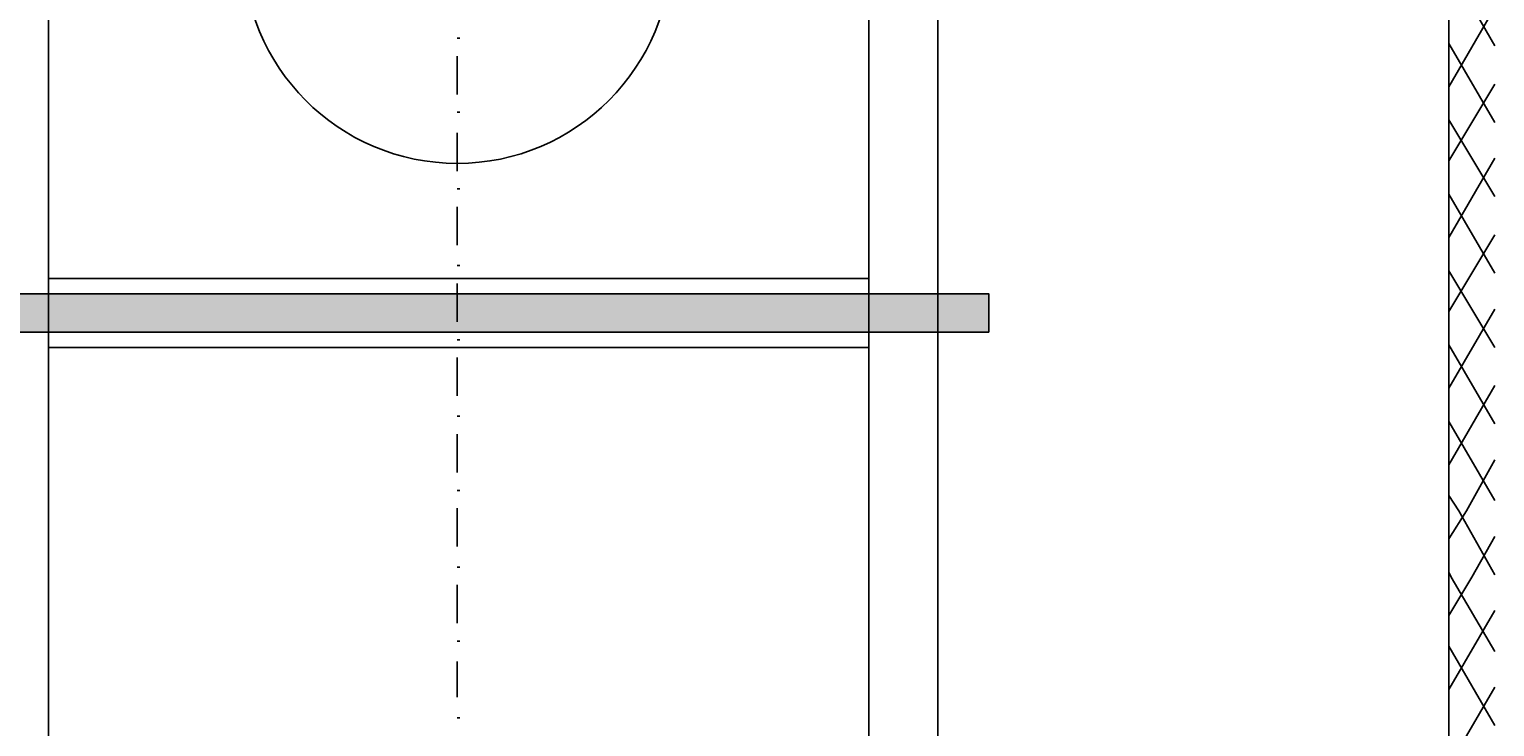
# Model space of a CAD drawing. Header units: centimetres. Extents: x 843425950 to 843478602, y 588811213 to 588851397.
# Tile 85 of 89: x 843466753 to 843469181, y 588819837 to 588820992. Entities that reach past the tile are written whole.
import ezdxf

# ---------------------------------------------------------------- set-up
doc = ezdxf.new("R2010")
doc.units = ezdxf.units.CM
doc.header["$MEASUREMENT"] = 0
doc.layers.get('0').update_dxf_attribs({"lineweight": 5})
doc.layers.add('DIM', color=7, linetype='Continuous')
doc.styles.add('IS_SIMPLEX', font='simplex.shx', dxfattribs={"width": 0.7})
doc.dimstyles.new('IS_wymiar_9_Simplex', dxfattribs={"dimtxt": 9, "dimasz": 9, "dimexe": 4.5, "dimexo": 4.5, "dimgap": 1.5, "dimtad": 1, "dimdec": 1, "dimzin": 1, "dimtxsty": 'IS_SIMPLEX', "dimblk": 'OBLIQUE', "dimcen": 9, "dimdle": 4.5, "dimadec": 1, "dimazin": 0, "dimtfac": 1, "dimtdec": 1, "dimtmove": 1, "dimatfit": 3, "dimldrblk": 'OBLIQUE', "dimfxl": 1, "dimarcsym": 0})

# ---------------------------------------------------------------- blocks, each defined once
blk = doc.blocks.new('_Oblique')
at = {"color": 0, "linetype": 'ByBlock', "lineweight": -2}
blk.add_line((-0.5, -0.5), (0.5, 0.5), dxfattribs=at)
blk = doc.blocks.new('*D1829')
at = {"layer": 'Defpoints', "color": 0, "transparency": 33554687}
for p in [(843466434.6, 588821811.6), (843467461.8, 588821811.6), (843467461.8, 588817416.6)]:
    blk.add_point(p, dxfattribs=at)
at = {"layer": 'DIM', "color": 0, "lineweight": -2, "transparency": 33554687}
for p, q in [((843467457.3, 588821811.6), (843466430.1, 588821811.6)), ((843466434.6, 588817412.1), (843466434.6, 588821816.1)), ((843467457.3, 588817416.6), (843466430.1, 588817416.6))]:
    blk.add_line(p, q, dxfattribs=at)
at = {"layer": 'DIM', "color": 0, "linetype": 'ByBlock', "lineweight": -2, "transparency": 33554687, "xscale": 9, "yscale": 9, "zscale": 9}
for p, rotation in [((843466434.6, 588821811.6), 90), ((843466434.6, 588817416.6), 270)]:
    blk.add_blockref('_Oblique', p, dxfattribs=dict(at, rotation=rotation))
at = {"layer": 'DIM', "color": 0, "transparency": 33554687, "insert": (843466427.8, 588819614.1), "char_height": 9, "attachment_point": 5, "rotation": 90, "style": 'IS_SIMPLEX'}
blk.add_mtext('4395,0', dxfattribs=at)

msp = doc.modelspace()

# ---------------------------------------------------------------- hatches: boundary and pattern name
at = {"lineweight": 25}
h = msp.add_hatch(color=0, dxfattribs=at)
h.dxf.hatch_style = 2
h.paths.add_polyline_path([(843466572.77249, 588820490.76346), (843468342.30584, 588820490.76346), (843468342.30584, 588820554.26346), (843466572.77249, 588820554.26346)])

# ---------------------------------------------------------------- linework, layer by layer
at = {"color": 0, "lineweight": 25}
for points in [[(843465802.30584, 588817048.26346), (843465802.30584, 588822196.79681), (843469104.30584, 588822196.79681), (843469104.30584, 588817048.26346)], [(843469104.30584, 588822196.79681), (843469104.30584, 588817035.56346)], [(843466784.43914, 588820084.36346), (843466784.43914, 588821494.06346), (843468143.33914, 588821494.06346), (843468143.33914, 588820084.36346)], [(843468143.33914, 588821337.43011), (843468257.63914, 588821337.43011), (843468257.63914, 588820084.36346)], [(843469180.50584, 588820964.89681), (843469112.77249, 588821083.43011)], [(843469104.30584, 588820897.16346), (843469180.50584, 588821028.39681)], [(843467461.77249, 588820977.59681), (843467466.00584, 588820977.59681)], [(843469180.50584, 588820837.89681), (843469104.30584, 588820969.13011)], [(843467461.77249, 588820947.96346), (843467461.77249, 588820884.46346)], [(843469104.30584, 588820774.39681), (843469180.50584, 588820901.39681)], [(843467461.77249, 588820854.83011), (843467466.00584, 588820854.83011)], [(843469180.50584, 588820715.13011), (843469104.30584, 588820842.13011)], [(843467461.77249, 588820820.96346), (843467461.77249, 588820757.46346)], [(843469104.30584, 588820647.39681), (843469180.50584, 588820778.63011)], [(843467461.77249, 588820727.83011), (843467466.00584, 588820727.83011)], [(843469180.50584, 588820588.13011), (843469104.30584, 588820719.36346)], [(843467461.77249, 588820698.19681), (843467461.77249, 588820634.69681)], [(843469104.30584, 588820524.63011), (843469180.50584, 588820651.63011)], [(843467461.77249, 588820600.83011), (843467466.00584, 588820600.83011)], [(843469180.50584, 588820465.36346), (843469104.30584, 588820592.36346)], [(843466784.43914, 588820579.66346), (843468143.33914, 588820579.66346)], [(843467461.77249, 588820571.19681), (843467461.77249, 588820507.69681)], [(843469104.30584, 588820397.63011), (843469180.50584, 588820528.86346)], [(843467461.77249, 588820478.06346), (843467466.00584, 588820478.06346)], [(843469180.50584, 588820338.36346), (843469104.30584, 588820469.59681)], [(843466784.43914, 588820465.36346), (843468143.33914, 588820465.36346)], [(843467461.77249, 588820448.43011), (843467461.77249, 588820384.93011)], [(843469104.30584, 588820270.63011), (843469180.50584, 588820401.86346)], [(843467461.77249, 588820351.06346), (843467466.00584, 588820351.06346)], [(843467461.77249, 588820321.43011), (843467461.77249, 588820257.93011)], [(843469180.50584, 588820211.36346), (843469104.30584, 588820342.59681)], [(843469133.93914, 588820194.43011), (843469180.50584, 588820279.09681)], [(843467461.77249, 588820228.29681), (843467466.00584, 588820228.29681)], [(843469121.23914, 588820194.43011), (843469104.30584, 588820219.83011)], [(843467461.77249, 588820198.66346), (843467461.77249, 588820135.16346)], [(843469104.30584, 588820147.86346), (843469133.93914, 588820194.43011)], [(843469180.50584, 588820088.59681), (843469121.23914, 588820194.43011)], [(843469142.40584, 588820084.36346), (843469180.50584, 588820152.09681)], [(843468143.33914, 588820084.36346), (843468143.33914, 588817734.06346), (843466784.43914, 588817734.06346), (843466784.43914, 588820084.36346)], [(843467461.77249, 588820101.29681), (843467466.00584, 588820101.29681)], [(843468257.63914, 588820084.36346), (843468257.63914, 588817869.53016), (843468143.33914, 588817869.53016)], [(843469108.53914, 588820084.36346), (843469104.30584, 588820092.83011)], [(843469104.30584, 588820020.86346), (843469142.40584, 588820084.36346)], [(843469180.50584, 588819961.59681), (843469108.53914, 588820084.36346)], [(843467461.77249, 588820071.66346), (843467461.77249, 588820008.16346)], [(843469104.30584, 588819898.09681), (843469180.50584, 588820029.33011)], [(843467461.77249, 588819978.53011), (843467466.00584, 588819978.53011)], [(843469180.50584, 588819838.83011), (843469104.30584, 588819970.06346)], [(843467461.77249, 588819944.66346), (843467461.77249, 588819885.39681)], [(843469104.30584, 588819771.09681), (843469180.50584, 588819902.33011)], [(843467461.77249, 588819851.53011), (843467466.00584, 588819851.53011)]]:
    msp.add_lwpolyline(points, dxfattribs=at)
msp.add_lwpolyline([(843466572.77249, 588820490.76346), (843468342.30584, 588820490.76346), (843468342.30584, 588820554.26346), (843466572.77249, 588820554.26346)], close=True, dxfattribs=at)
msp.add_lwpolyline([(843466572.77249, 588820490.76346), (843468342.30584, 588820490.76346), (843468342.30584, 588820554.26346), (843466572.77249, 588820554.26346)], close=True, dxfattribs=at)
msp.add_ellipse((843467461.77249, 588821127.88011), major_axis=(0, 357.71665), ratio=0.994083, start_param=0, end_param=6.283185, dxfattribs=at)

# ---------------------------------------------------------------- dimensions: what is measured, and where the dimension line sits
at = {"layer": 'DIM', "transparency": 33554687}
dim = msp.add_linear_dim(base=(843466434.60833, 588821811.56346), p1=(843467461.77249, 588817416.56346), p2=(843467461.77249, 588821811.56346), angle=90, dimstyle='IS_wymiar_9_Simplex', override={"dimzin": 0}, dxfattribs=at)
dim.commit()
dim.dimension.update_dxf_attribs({"geometry": '*D1829', "text_midpoint": (843466427.75119, 588819614.06346)})

doc.saveas('drawing.dxf')
